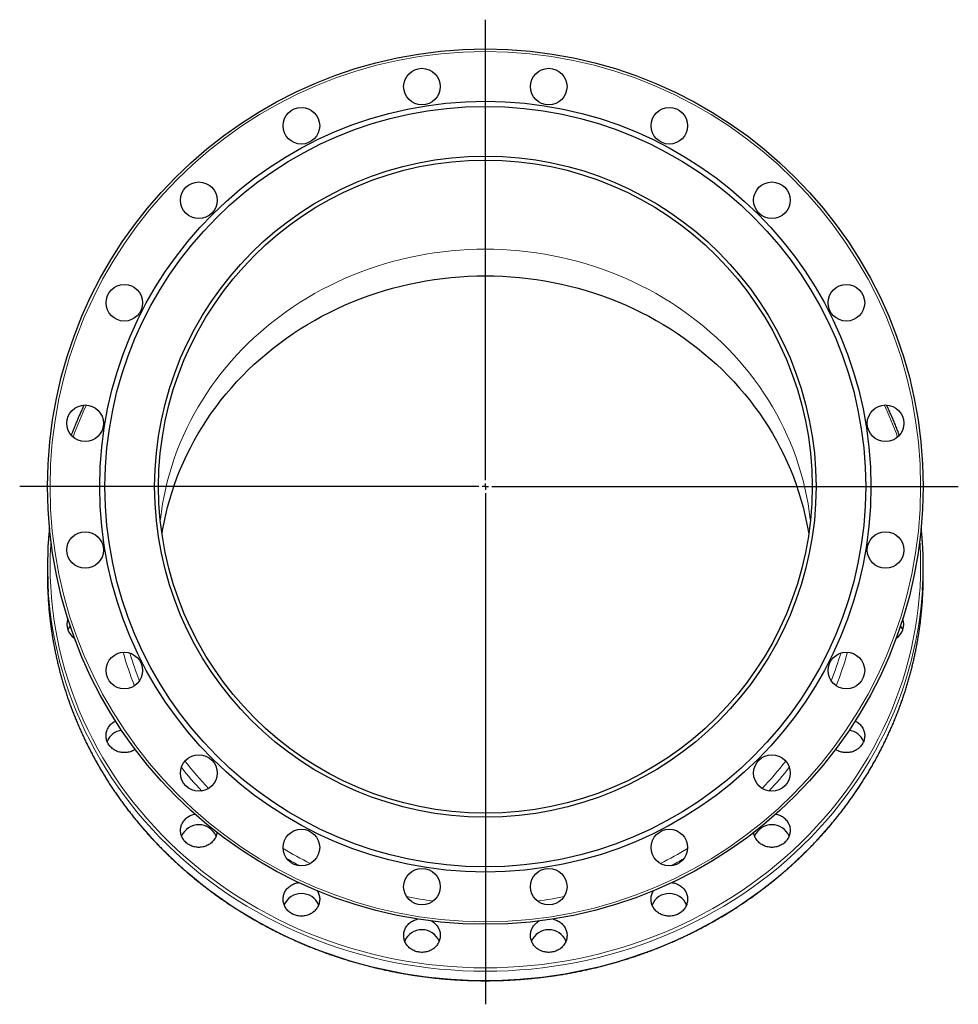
# Model space of a CAD drawing. Header units: millimetres. Extents: x 218 to 1676, y 119 to 1821.
# Tile 4 of 4: x 958 to 1676, y 1067 to 1821. Entities that reach past the tile are written whole.
import ezdxf

# ---------------------------------------------------------------- set-up
doc = ezdxf.new("R2010")
doc.units = ezdxf.units.MM
doc.layers.add('FORMAT', color=7, linetype='Continuous')

# ---------------------------------------------------------------- blocks, each defined once
blk = doc.blocks.new('SW_CENTERMARKSYMBOL_0')
at = {"layer": 'FORMAT', "color": 0}
for p, q in [((0, 5), (0, 357.41)), ((-5, 0), (-356.24, 0)), ((0, 0), (-2.5, 0)), ((0, 0), (0, 2.5)), ((0, 0), (0, -2.5)), ((0, 0), (2.5, 0)), ((5, 0), (361.83, 0)), ((0, -5), (0, -396.23))]:
    blk.add_line(p, q, dxfattribs=at)

msp = doc.modelspace()

# ---------------------------------------------------------------- linework, layer by layer
at = {"color": 7, "linetype": 'Continuous', "lineweight": 25}
for p, q in [((979.41, 1401.75), (979.41, 1394.67)), ((1649.41, 1394.67), (1649.41, 1401.75))]:
    msp.add_line(p, q, dxfattribs=at)
at = {"color": 8, "linetype": 'Continuous', "lineweight": 18, "flags": 128}
for points in [[(1065.72, 1437.61), (1065.78, 1438.14), (1066.55, 1444.15), (1067.49, 1450.13), (1068.59, 1456.09), (1069.87, 1462.02), (1071.32, 1467.92), (1072.93, 1473.78), (1074.7, 1479.6), (1076.64, 1485.37), (1078.75, 1491.1), (1081.01, 1496.77), (1083.44, 1502.39), (1086.02, 1507.94), (1088.76, 1513.44), (1091.66, 1518.86), (1094.7, 1524.21), (1097.9, 1529.49), (1101.25, 1534.68), (1104.74, 1539.8), (1108.38, 1544.82), (1112.15, 1549.76), (1116.07, 1554.61), (1120.12, 1559.35), (1124.31, 1564), (1128.62, 1568.55), (1133.06, 1572.99), (1137.63, 1577.32), (1142.32, 1581.54), (1147.13, 1585.64), (1152.05, 1589.63), (1157.08, 1593.5), (1162.22, 1597.24), (1167.46, 1600.86), (1172.81, 1604.35), (1178.25, 1607.71), (1183.78, 1610.93), (1189.41, 1614.03), (1195.12, 1616.98), (1200.91, 1619.8), (1206.78, 1622.47), (1212.72, 1625), (1218.74, 1627.39), (1224.82, 1629.63), (1230.96, 1631.72), (1237.15, 1633.67), (1243.4, 1635.46), (1249.7, 1637.1), (1256.05, 1638.59), (1262.43, 1639.92), (1268.85, 1641.1), (1275.3, 1642.13), (1281.78, 1642.99), (1288.28, 1643.71), (1294.79, 1644.26), (1301.32, 1644.65), (1307.86, 1644.89), (1314.41, 1644.97)], [(1314.41, 1644.97), (1320.95, 1644.89), (1327.49, 1644.65), (1334.02, 1644.26), (1340.54, 1643.71), (1347.04, 1642.99), (1353.52, 1642.13), (1359.97, 1641.1), (1366.39, 1639.92), (1372.77, 1638.59), (1379.11, 1637.1), (1385.41, 1635.46), (1391.66, 1633.67), (1397.86, 1631.72), (1404, 1629.63), (1410.08, 1627.39), (1416.09, 1625), (1422.04, 1622.47), (1427.91, 1619.8), (1433.7, 1616.98), (1439.41, 1614.03), (1445.03, 1610.93), (1450.57, 1607.71), (1456.01, 1604.35), (1461.35, 1600.86), (1466.6, 1597.24), (1471.74, 1593.5), (1476.77, 1589.63), (1481.69, 1585.64), (1486.5, 1581.54), (1491.19, 1577.32), (1495.75, 1572.99), (1500.19, 1568.55), (1504.51, 1564), (1508.69, 1559.35), (1512.75, 1554.61), (1516.66, 1549.76), (1520.44, 1544.82), (1524.08, 1539.8), (1527.57, 1534.68), (1530.91, 1529.49), (1534.11, 1524.21), (1537.16, 1518.86), (1540.05, 1513.44), (1542.79, 1507.94), (1545.38, 1502.39), (1547.8, 1496.77), (1550.07, 1491.1), (1552.17, 1485.37), (1554.11, 1479.6), (1555.89, 1473.78), (1557.5, 1467.92), (1558.95, 1462.02), (1560.22, 1456.09), (1561.33, 1450.13), (1562.27, 1444.15), (1563.04, 1438.14), (1563.1, 1437.61)], [(982.03, 1421.33), (981.86, 1418.62), (981.52, 1410.57), (981.41, 1402.52), (981.52, 1394.47), (981.86, 1386.42), (982.43, 1378.38), (983.23, 1370.36), (984.26, 1362.36), (985.51, 1354.39), (986.98, 1346.45), (988.69, 1338.55), (990.61, 1330.7), (992.76, 1322.89), (995.12, 1315.14), (997.71, 1307.45), (1000.51, 1299.82), (1003.53, 1292.27), (1006.76, 1284.79), (1010.2, 1277.39), (1013.85, 1270.07), (1017.7, 1262.85), (1021.76, 1255.72), (1026.02, 1248.69), (1030.48, 1241.77), (1035.13, 1234.96), (1039.97, 1228.26), (1045.01, 1221.69), (1050.22, 1215.23), (1055.62, 1208.91), (1061.19, 1202.72), (1066.94, 1196.66), (1072.86, 1190.75), (1078.94, 1184.98), (1085.19, 1179.36), (1091.59, 1173.89), (1098.14, 1168.58), (1104.84, 1163.43), (1111.69, 1158.44), (1118.68, 1153.62), (1125.8, 1148.98), (1133.04, 1144.5), (1140.42, 1140.2), (1147.91, 1136.08), (1155.51, 1132.15), (1163.23, 1128.4), (1171.05, 1124.84), (1178.97, 1121.47), (1186.97, 1118.29), (1195.07, 1115.3), (1203.25, 1112.51), (1211.51, 1109.92), (1219.83, 1107.54), (1228.22, 1105.35), (1236.67, 1103.37), (1245.17, 1101.59), (1253.72, 1100.02), (1262.32, 1098.65), (1270.94, 1097.5), (1279.6, 1096.55), (1288.28, 1095.82), (1296.98, 1095.29), (1305.69, 1094.97), (1314.41, 1094.87), (1323.13, 1094.97), (1331.84, 1095.29), (1340.54, 1095.82), (1349.22, 1096.55), (1357.87, 1097.5), (1366.5, 1098.65), (1375.09, 1100.02), (1383.64, 1101.59), (1392.15, 1103.37), (1400.6, 1105.35), (1408.99, 1107.54), (1417.31, 1109.92), (1425.57, 1112.51), (1433.74, 1115.3), (1441.84, 1118.29), (1449.85, 1121.47), (1457.77, 1124.84), (1465.59, 1128.4), (1473.3, 1132.15), (1480.91, 1136.08), (1488.4, 1140.2), (1495.77, 1144.5), (1503.02, 1148.98), (1510.14, 1153.62), (1517.13, 1158.44), (1523.97, 1163.43), (1530.67, 1168.58), (1537.23, 1173.89), (1543.63, 1179.36), (1549.87, 1184.98), (1555.96, 1190.75), (1561.88, 1196.66), (1567.62, 1202.72), (1573.2, 1208.91), (1578.6, 1215.23), (1583.81, 1221.69), (1588.84, 1228.26), (1593.69, 1234.96), (1598.34, 1241.77), (1602.79, 1248.69), (1607.05, 1255.72), (1611.11, 1262.85), (1614.97, 1270.07), (1618.62, 1277.39), (1622.06, 1284.79), (1625.29, 1292.27), (1628.31, 1299.82), (1631.11, 1307.45), (1633.7, 1315.14), (1636.06, 1322.89), (1638.21, 1330.7), (1640.13, 1338.55), (1641.83, 1346.45), (1643.31, 1354.39), (1644.56, 1362.36), (1645.58, 1370.36), (1646.38, 1378.38), (1646.95, 1386.42), (1647.29, 1394.47), (1647.41, 1402.52), (1647.29, 1410.57), (1646.95, 1418.62), (1646.79, 1421.33)], [(1648.85, 1383.83), (1648.38, 1377.47), (1647.57, 1369.4), (1646.54, 1361.36), (1645.28, 1353.34), (1643.8, 1345.35), (1642.09, 1337.41), (1640.15, 1329.5), (1637.99, 1321.65), (1635.61, 1313.85), (1633.01, 1306.11), (1630.19, 1298.44), (1627.16, 1290.84), (1623.91, 1283.31), (1620.45, 1275.87), (1616.77, 1268.51), (1612.9, 1261.24), (1608.81, 1254.07), (1604.53, 1247), (1600.04, 1240.04), (1595.36, 1233.19), (1590.49, 1226.45), (1585.43, 1219.83), (1580.18, 1213.34), (1574.75, 1206.98), (1569.14, 1200.75), (1563.36, 1194.66), (1557.41, 1188.71), (1551.29, 1182.9), (1545.01, 1177.25), (1538.57, 1171.75), (1531.97, 1166.41), (1525.23, 1161.23), (1518.34, 1156.21), (1511.32, 1151.36), (1504.15, 1146.69), (1496.86, 1142.19), (1489.45, 1137.86), (1481.91, 1133.72), (1474.26, 1129.76), (1466.5, 1125.99), (1458.63, 1122.4), (1450.67, 1119.01), (1442.61, 1115.81), (1434.46, 1112.81), (1426.23, 1110.01), (1417.93, 1107.4), (1409.55, 1105), (1401.11, 1102.8), (1392.61, 1100.81), (1384.06, 1099.02), (1375.46, 1097.44), (1366.81, 1096.06), (1358.13, 1094.9), (1349.43, 1093.95), (1340.69, 1093.21), (1331.94, 1092.68), (1323.18, 1092.36), (1314.41, 1092.25), (1305.64, 1092.36), (1296.88, 1092.68), (1288.12, 1093.21), (1279.39, 1093.95), (1270.68, 1094.9), (1262, 1096.06), (1253.36, 1097.44), (1244.76, 1099.02), (1236.2, 1100.81), (1227.7, 1102.8), (1219.26, 1105), (1210.89, 1107.4), (1202.58, 1110.01), (1194.36, 1112.81), (1186.21, 1115.81), (1178.15, 1119.01), (1170.19, 1122.4), (1162.32, 1125.99), (1154.56, 1129.76), (1146.91, 1133.72), (1139.37, 1137.86), (1131.95, 1142.19), (1124.66, 1146.69), (1117.5, 1151.36), (1110.47, 1156.21), (1103.59, 1161.23), (1096.84, 1166.41), (1090.25, 1171.75), (1083.81, 1177.25), (1077.53, 1182.9), (1071.41, 1188.71), (1065.45, 1194.66), (1059.67, 1200.75), (1054.06, 1206.98), (1048.64, 1213.34), (1043.39, 1219.83), (1038.33, 1226.45), (1033.45, 1233.19), (1028.77, 1240.04), (1024.29, 1247), (1020, 1254.07), (1015.92, 1261.24), (1012.04, 1268.51), (1008.37, 1275.87), (1004.91, 1283.31), (1001.66, 1290.84), (998.62, 1298.44), (995.8, 1306.11), (993.2, 1313.85), (990.82, 1321.65), (988.66, 1329.5), (986.73, 1337.41), (985.02, 1345.35), (983.53, 1353.34), (982.27, 1361.36), (981.24, 1369.4), (980.44, 1377.47), (980.06, 1382.42)], [(979.97, 1376.82), (980.44, 1370.39), (981.24, 1362.32), (982.27, 1354.28), (983.53, 1346.26), (985.02, 1338.27), (986.73, 1330.33), (988.66, 1322.42), (990.82, 1314.57), (993.2, 1306.77), (995.8, 1299.03), (998.62, 1291.36), (1001.66, 1283.76), (1004.91, 1276.23), (1008.37, 1268.79), (1012.04, 1261.43), (1015.92, 1254.16), (1020, 1246.99), (1024.29, 1239.92), (1028.77, 1232.96), (1033.45, 1226.11), (1038.33, 1219.37), (1043.39, 1212.75), (1048.64, 1206.26), (1054.06, 1199.9), (1059.67, 1193.67), (1065.45, 1187.58), (1071.41, 1181.63), (1077.53, 1175.82), (1083.81, 1170.17), (1090.25, 1164.67), (1096.84, 1159.33), (1103.59, 1154.15), (1110.47, 1149.13), (1117.5, 1144.28), (1124.66, 1139.61), (1131.95, 1135.11), (1139.37, 1130.78), (1146.91, 1126.64), (1154.56, 1122.68), (1162.32, 1118.91), (1170.19, 1115.32), (1178.15, 1111.93), (1186.21, 1108.73), (1194.36, 1105.73), (1202.58, 1102.93), (1210.89, 1100.32), (1219.26, 1097.92), (1227.7, 1095.72), (1236.2, 1093.73), (1244.76, 1091.94), (1253.36, 1090.36), (1262, 1088.98), (1270.68, 1087.82), (1279.39, 1086.87), (1288.12, 1086.13), (1296.88, 1085.6), (1305.64, 1085.28), (1314.41, 1085.17), (1323.18, 1085.28), (1331.94, 1085.6), (1340.69, 1086.13), (1349.43, 1086.87), (1358.13, 1087.82), (1366.81, 1088.98), (1375.46, 1090.36), (1384.06, 1091.94), (1392.61, 1093.73), (1401.11, 1095.72), (1409.55, 1097.92), (1417.93, 1100.32), (1426.23, 1102.93), (1434.46, 1105.73), (1442.61, 1108.73), (1450.67, 1111.93), (1458.63, 1115.32), (1466.5, 1118.91), (1474.26, 1122.68), (1481.91, 1126.64), (1489.45, 1130.78), (1496.86, 1135.11), (1504.15, 1139.61), (1511.32, 1144.28), (1518.34, 1149.13), (1525.23, 1154.15), (1531.97, 1159.33), (1538.57, 1164.67), (1545.01, 1170.17), (1551.29, 1175.82), (1557.41, 1181.63), (1563.36, 1187.58), (1569.14, 1193.67), (1574.75, 1199.9), (1580.18, 1206.26), (1585.43, 1212.75), (1590.49, 1219.37), (1595.36, 1226.11), (1600.04, 1232.96), (1604.53, 1239.92), (1608.81, 1246.99), (1612.9, 1254.16), (1616.77, 1261.43), (1620.45, 1268.79), (1623.91, 1276.23), (1627.16, 1283.76), (1630.19, 1291.36), (1633.01, 1299.03), (1635.61, 1306.77), (1637.99, 1314.57), (1640.15, 1322.42), (1642.09, 1330.33), (1643.8, 1338.27), (1645.28, 1346.26), (1646.54, 1354.28), (1647.57, 1362.32), (1648.38, 1370.39), (1648.75, 1375.33)]]:
    msp.add_lwpolyline(points, dxfattribs=at)
at = {"color": 7, "linetype": 'Continuous', "lineweight": 25, "flags": 128}
for points in [[(1067.04, 1426.97), (1067.49, 1429.66), (1068.59, 1435.62), (1069.87, 1441.55), (1071.32, 1447.44), (1072.93, 1453.31), (1074.7, 1459.12), (1076.64, 1464.9), (1078.75, 1470.63), (1081.01, 1476.3), (1083.44, 1481.91), (1086.02, 1487.47), (1088.76, 1492.96), (1091.66, 1498.38), (1094.7, 1503.74), (1097.9, 1509.01), (1101.25, 1514.21), (1104.74, 1519.32), (1108.38, 1524.35), (1112.15, 1529.29), (1116.07, 1534.13), (1120.12, 1538.88), (1124.31, 1543.53), (1128.62, 1548.08), (1133.06, 1552.52), (1137.63, 1556.85), (1142.32, 1561.07), (1147.13, 1565.17), (1152.05, 1569.16), (1157.08, 1573.02), (1162.22, 1576.77), (1167.46, 1580.38), (1172.81, 1583.87), (1178.25, 1587.23), (1183.78, 1590.46), (1189.41, 1593.55), (1195.12, 1596.51), (1200.91, 1599.32), (1206.78, 1602), (1212.72, 1604.53), (1218.74, 1606.91), (1224.82, 1609.15), (1230.96, 1611.25), (1237.15, 1613.19), (1243.4, 1614.98), (1249.7, 1616.63), (1256.05, 1618.11), (1262.43, 1619.45), (1268.85, 1620.63), (1275.3, 1621.65), (1281.78, 1622.52), (1288.28, 1623.23), (1294.79, 1623.78), (1301.32, 1624.18), (1307.86, 1624.42), (1314.41, 1624.5), (1320.95, 1624.42), (1327.49, 1624.18), (1334.02, 1623.78), (1340.54, 1623.23), (1347.04, 1622.52), (1353.52, 1621.65), (1359.97, 1620.63), (1366.39, 1619.45), (1372.77, 1618.11), (1379.11, 1616.63), (1385.41, 1614.98), (1391.66, 1613.19), (1397.86, 1611.25), (1404, 1609.15), (1410.08, 1606.91), (1416.09, 1604.53), (1422.04, 1602), (1427.91, 1599.32), (1433.7, 1596.51), (1439.41, 1593.55), (1445.03, 1590.46), (1450.57, 1587.23), (1456.01, 1583.87), (1461.35, 1580.38), (1466.6, 1576.77), (1471.74, 1573.02), (1476.77, 1569.16), (1481.69, 1565.17), (1486.5, 1561.07), (1491.19, 1556.85), (1495.75, 1552.52), (1500.19, 1548.08), (1504.51, 1543.53), (1508.69, 1538.88), (1512.75, 1534.13), (1516.66, 1529.29), (1520.44, 1524.35), (1524.08, 1519.32), (1527.57, 1514.21), (1530.91, 1509.01), (1534.11, 1503.74), (1537.16, 1498.38), (1540.05, 1492.96), (1542.79, 1487.47), (1545.38, 1481.91), (1547.8, 1476.3), (1550.07, 1470.63), (1552.17, 1464.9), (1554.11, 1459.12), (1555.89, 1453.31), (1557.5, 1447.44), (1558.95, 1441.55), (1560.22, 1435.62), (1561.33, 1429.66), (1561.77, 1426.97)], [(1046.49, 1262.07), (1045.86, 1261.67), (1045.13, 1261.26), (1044.38, 1260.89), (1043.6, 1260.56), (1042.81, 1260.28), (1041.99, 1260.04), (1041.16, 1259.85), (1040.32, 1259.71), (1039.48, 1259.61), (1038.62, 1259.57), (1037.77, 1259.57), (1036.92, 1259.61), (1036.07, 1259.71), (1035.23, 1259.85), (1034.4, 1260.04), (1033.59, 1260.28), (1032.79, 1260.56), (1032.01, 1260.89), (1031.26, 1261.26), (1030.53, 1261.67), (1029.83, 1262.12), (1029.16, 1262.61), (1028.53, 1263.14), (1027.93, 1263.7), (1027.37, 1264.3), (1026.85, 1264.92), (1026.37, 1265.58), (1025.93, 1266.26), (1025.54, 1266.96), (1025.2, 1267.68), (1024.91, 1268.42), (1024.66, 1269.18), (1024.47, 1269.95), (1024.33, 1270.73), (1024.24, 1271.51), (1024.2, 1272.3), (1024.21, 1273.09), (1024.28, 1273.87), (1024.39, 1274.65), (1024.56, 1275.43), (1024.78, 1276.19), (1025.05, 1276.94), (1025.37, 1277.67), (1025.73, 1278.38), (1026.14, 1279.08), (1026.6, 1279.74), (1027.1, 1280.38), (1027.64, 1280.99), (1028.22, 1281.57), (1028.84, 1282.12), (1029.49, 1282.62), (1030.18, 1283.1), (1030.89, 1283.53), (1031.46, 1283.83)], [(1597.36, 1283.83), (1597.93, 1283.53), (1598.64, 1283.1), (1599.33, 1282.62), (1599.98, 1282.12), (1600.6, 1281.57), (1601.18, 1280.99), (1601.72, 1280.38), (1602.22, 1279.74), (1602.67, 1279.08), (1603.08, 1278.38), (1603.45, 1277.67), (1603.77, 1276.94), (1604.04, 1276.19), (1604.26, 1275.43), (1604.42, 1274.65), (1604.54, 1273.87), (1604.61, 1273.09), (1604.62, 1272.3), (1604.58, 1271.51), (1604.49, 1270.73), (1604.35, 1269.95), (1604.15, 1269.18), (1603.91, 1268.42), (1603.62, 1267.68), (1603.27, 1266.96), (1602.88, 1266.26), (1602.45, 1265.58), (1601.97, 1264.92), (1601.45, 1264.3), (1600.89, 1263.7), (1600.29, 1263.14), (1599.66, 1262.61), (1598.99, 1262.12), (1598.29, 1261.67), (1597.56, 1261.26), (1596.8, 1260.89), (1596.03, 1260.56), (1595.23, 1260.28), (1594.42, 1260.04), (1593.59, 1259.85), (1592.75, 1259.71), (1591.9, 1259.61), (1591.05, 1259.57), (1590.19, 1259.57), (1589.34, 1259.61), (1588.49, 1259.71), (1587.65, 1259.85), (1586.83, 1260.04), (1586.01, 1260.28), (1585.21, 1260.56), (1584.44, 1260.89), (1583.68, 1261.26), (1582.95, 1261.67), (1582.33, 1262.07)], [(1109.11, 1198.46), (1109.07, 1198.23), (1108.93, 1197.45), (1108.74, 1196.69), (1108.49, 1195.93), (1108.2, 1195.19), (1107.86, 1194.47), (1107.47, 1193.76), (1107.04, 1193.08), (1106.56, 1192.43), (1106.04, 1191.81), (1105.47, 1191.21), (1104.88, 1190.65), (1104.24, 1190.12), (1103.57, 1189.63), (1102.87, 1189.18), (1102.14, 1188.77), (1101.39, 1188.4), (1100.61, 1188.07), (1099.81, 1187.79), (1099, 1187.55), (1098.17, 1187.36), (1097.33, 1187.22), (1096.48, 1187.12), (1095.63, 1187.07), (1094.78, 1187.07), (1093.93, 1187.12), (1093.08, 1187.22), (1092.24, 1187.36), (1091.41, 1187.55), (1090.6, 1187.79), (1089.8, 1188.07), (1089.02, 1188.4), (1088.27, 1188.77), (1087.54, 1189.18), (1086.84, 1189.63), (1086.17, 1190.12), (1085.53, 1190.65), (1084.94, 1191.21), (1084.37, 1191.81), (1083.85, 1192.43), (1083.38, 1193.08), (1082.94, 1193.76), (1082.55, 1194.47), (1082.21, 1195.19), (1081.92, 1195.93), (1081.67, 1196.69), (1081.48, 1197.45), (1081.34, 1198.23), (1081.25, 1199.02), (1081.21, 1199.8), (1081.22, 1200.59), (1081.28, 1201.38), (1081.4, 1202.16), (1081.57, 1202.93), (1081.79, 1203.7), (1082.06, 1204.45), (1082.38, 1205.18), (1082.74, 1205.89), (1083.15, 1206.58), (1083.61, 1207.25), (1084.11, 1207.89), (1084.65, 1208.5), (1085.23, 1209.08), (1085.85, 1209.62), (1086.5, 1210.13), (1087.18, 1210.6), (1087.9, 1211.04), (1088.64, 1211.43), (1089.41, 1211.77), (1090.19, 1212.08), (1091, 1212.34), (1091.82, 1212.55), (1092.06, 1212.6)], [(1536.76, 1212.6), (1536.99, 1212.55), (1537.82, 1212.34), (1538.62, 1212.08), (1539.41, 1211.77), (1540.18, 1211.43), (1540.92, 1211.04), (1541.63, 1210.6), (1542.32, 1210.13), (1542.97, 1209.62), (1543.59, 1209.08), (1544.17, 1208.5), (1544.71, 1207.89), (1545.21, 1207.25), (1545.66, 1206.58), (1546.08, 1205.89), (1546.44, 1205.18), (1546.76, 1204.45), (1547.03, 1203.7), (1547.25, 1202.93), (1547.41, 1202.16), (1547.53, 1201.38), (1547.6, 1200.59), (1547.61, 1199.8), (1547.57, 1199.02), (1547.48, 1198.23), (1547.34, 1197.45), (1547.14, 1196.69), (1546.9, 1195.93), (1546.61, 1195.19), (1546.26, 1194.47), (1545.88, 1193.76), (1545.44, 1193.08), (1544.96, 1192.43), (1544.44, 1191.81), (1543.88, 1191.21), (1543.28, 1190.65), (1542.65, 1190.12), (1541.98, 1189.63), (1541.28, 1189.18), (1540.55, 1188.77), (1539.8, 1188.4), (1539.02, 1188.07), (1538.22, 1187.79), (1537.41, 1187.55), (1536.58, 1187.36), (1535.74, 1187.22), (1534.89, 1187.12), (1534.04, 1187.07), (1533.18, 1187.07), (1532.33, 1187.12), (1531.48, 1187.22), (1530.65, 1187.36), (1529.82, 1187.55), (1529, 1187.79), (1528.2, 1188.07), (1527.43, 1188.4), (1526.67, 1188.77), (1525.94, 1189.18), (1525.24, 1189.63), (1524.58, 1190.12), (1523.94, 1190.65), (1523.34, 1191.21), (1522.78, 1191.81), (1522.26, 1192.43), (1521.78, 1193.08), (1521.35, 1193.76), (1520.96, 1194.47), (1520.62, 1195.19), (1520.32, 1195.93), (1520.08, 1196.69), (1519.89, 1197.45), (1519.74, 1198.23), (1519.71, 1198.46)], [(1185.76, 1153.86), (1186.14, 1153.22), (1186.5, 1152.51), (1186.82, 1151.78), (1187.09, 1151.03), (1187.31, 1150.27), (1187.47, 1149.49), (1187.59, 1148.71), (1187.66, 1147.92), (1187.67, 1147.14), (1187.63, 1146.35), (1187.54, 1145.56), (1187.4, 1144.78), (1187.2, 1144.02), (1186.96, 1143.26), (1186.67, 1142.52), (1186.32, 1141.8), (1185.94, 1141.09), (1185.5, 1140.42), (1185.02, 1139.76), (1184.5, 1139.14), (1183.94, 1138.54), (1183.34, 1137.98), (1182.71, 1137.45), (1182.04, 1136.96), (1181.34, 1136.51), (1180.61, 1136.1), (1179.86, 1135.73), (1179.08, 1135.4), (1178.28, 1135.12), (1177.47, 1134.88), (1176.64, 1134.69), (1175.8, 1134.55), (1174.95, 1134.45), (1174.1, 1134.4), (1173.24, 1134.4), (1172.39, 1134.45), (1171.54, 1134.55), (1170.7, 1134.69), (1169.88, 1134.88), (1169.06, 1135.12), (1168.26, 1135.4), (1167.49, 1135.73), (1166.73, 1136.1), (1166, 1136.51), (1165.3, 1136.96), (1164.64, 1137.45), (1164, 1137.98), (1163.4, 1138.54), (1162.84, 1139.14), (1162.32, 1139.76), (1161.84, 1140.42), (1161.41, 1141.09), (1161.02, 1141.8), (1160.68, 1142.52), (1160.38, 1143.26), (1160.14, 1144.02), (1159.95, 1144.78), (1159.8, 1145.56), (1159.71, 1146.35), (1159.67, 1147.14), (1159.69, 1147.92), (1159.75, 1148.71), (1159.87, 1149.49), (1160.04, 1150.27), (1160.25, 1151.03), (1160.52, 1151.78), (1160.84, 1152.51), (1161.21, 1153.22), (1161.62, 1153.91), (1162.08, 1154.58), (1162.58, 1155.22), (1163.12, 1155.83), (1163.7, 1156.41), (1164.31, 1156.95), (1164.97, 1157.46), (1165.65, 1157.93), (1166.37, 1158.37), (1167.11, 1158.76), (1167.87, 1159.11), (1168.66, 1159.41), (1169.47, 1159.67), (1170.29, 1159.88), (1171.12, 1160.05), (1171.62, 1160.13)], [(1457.19, 1160.13), (1457.69, 1160.05), (1458.53, 1159.88), (1459.35, 1159.67), (1460.16, 1159.41), (1460.94, 1159.11), (1461.71, 1158.76), (1462.45, 1158.37), (1463.17, 1157.93), (1463.85, 1157.46), (1464.5, 1156.95), (1465.12, 1156.41), (1465.7, 1155.83), (1466.24, 1155.22), (1466.74, 1154.58), (1467.2, 1153.91), (1467.61, 1153.22), (1467.98, 1152.51), (1468.29, 1151.78), (1468.56, 1151.03), (1468.78, 1150.27), (1468.95, 1149.49), (1469.07, 1148.71), (1469.13, 1147.92), (1469.14, 1147.14), (1469.1, 1146.35), (1469.01, 1145.56), (1468.87, 1144.78), (1468.68, 1144.02), (1468.43, 1143.26), (1468.14, 1142.52), (1467.8, 1141.8), (1467.41, 1141.09), (1466.98, 1140.42), (1466.5, 1139.76), (1465.98, 1139.14), (1465.42, 1138.54), (1464.82, 1137.98), (1464.18, 1137.45), (1463.51, 1136.96), (1462.81, 1136.51), (1462.08, 1136.1), (1461.33, 1135.73), (1460.55, 1135.4), (1459.75, 1135.12), (1458.94, 1134.88), (1458.11, 1134.69), (1457.27, 1134.55), (1456.42, 1134.45), (1455.57, 1134.4), (1454.72, 1134.4), (1453.87, 1134.45), (1453.02, 1134.55), (1452.18, 1134.69), (1451.35, 1134.88), (1450.54, 1135.12), (1449.74, 1135.4), (1448.96, 1135.73), (1448.21, 1136.1), (1447.48, 1136.51), (1446.78, 1136.96), (1446.11, 1137.45), (1445.47, 1137.98), (1444.88, 1138.54), (1444.31, 1139.14), (1443.79, 1139.76), (1443.32, 1140.42), (1442.88, 1141.09), (1442.49, 1141.8), (1442.15, 1142.52), (1441.86, 1143.26), (1441.61, 1144.02), (1441.42, 1144.78), (1441.28, 1145.56), (1441.19, 1146.35), (1441.15, 1147.14), (1441.16, 1147.92), (1441.23, 1148.71), (1441.34, 1149.49), (1441.51, 1150.27), (1441.73, 1151.03), (1442, 1151.78), (1442.32, 1152.51), (1442.68, 1153.22), (1443.06, 1153.86)], [(1273.13, 1130.73), (1273.22, 1130.68), (1273.93, 1130.24), (1274.62, 1129.77), (1275.27, 1129.26), (1275.89, 1128.72), (1276.47, 1128.14), (1277.01, 1127.53), (1277.51, 1126.89), (1277.97, 1126.22), (1278.38, 1125.53), (1278.74, 1124.82), (1279.06, 1124.09), (1279.33, 1123.34), (1279.55, 1122.58), (1279.72, 1121.8), (1279.83, 1121.02), (1279.9, 1120.23), (1279.91, 1119.45), (1279.87, 1118.66), (1279.78, 1117.87), (1279.64, 1117.09), (1279.45, 1116.33), (1279.2, 1115.57), (1278.91, 1114.83), (1278.57, 1114.11), (1278.18, 1113.4), (1277.74, 1112.73), (1277.26, 1112.07), (1276.74, 1111.45), (1276.18, 1110.85), (1275.58, 1110.29), (1274.95, 1109.76), (1274.28, 1109.27), (1273.58, 1108.82), (1272.85, 1108.41), (1272.1, 1108.04), (1271.32, 1107.71), (1270.52, 1107.43), (1269.71, 1107.19), (1268.88, 1107), (1268.04, 1106.86), (1267.19, 1106.76), (1266.34, 1106.71), (1265.49, 1106.71), (1264.63, 1106.76), (1263.79, 1106.86), (1262.95, 1107), (1262.12, 1107.19), (1261.3, 1107.43), (1260.51, 1107.71), (1259.73, 1108.04), (1258.98, 1108.41), (1258.25, 1108.82), (1257.55, 1109.27), (1256.88, 1109.76), (1256.24, 1110.29), (1255.64, 1110.85), (1255.08, 1111.45), (1254.56, 1112.07), (1254.08, 1112.73), (1253.65, 1113.4), (1253.26, 1114.11), (1252.92, 1114.83), (1252.63, 1115.57), (1252.38, 1116.33), (1252.19, 1117.09), (1252.05, 1117.87), (1251.95, 1118.66), (1251.92, 1119.45), (1251.93, 1120.23), (1251.99, 1121.02), (1252.11, 1121.8), (1252.28, 1122.58), (1252.5, 1123.34), (1252.77, 1124.09), (1253.08, 1124.82), (1253.45, 1125.53), (1253.86, 1126.22), (1254.32, 1126.89), (1254.82, 1127.53), (1255.36, 1128.14), (1255.94, 1128.72), (1256.56, 1129.26), (1257.21, 1129.77), (1257.89, 1130.24), (1258.61, 1130.68), (1259.35, 1131.07), (1260.12, 1131.42), (1260.9, 1131.72), (1261.71, 1131.98), (1262.53, 1132.19), (1262.59, 1132.21)], [(1366.23, 1132.21), (1366.29, 1132.19), (1367.11, 1131.98), (1367.91, 1131.72), (1368.7, 1131.42), (1369.47, 1131.07), (1370.21, 1130.68), (1370.92, 1130.24), (1371.61, 1129.77), (1372.26, 1129.26), (1372.88, 1128.72), (1373.46, 1128.14), (1374, 1127.53), (1374.5, 1126.89), (1374.96, 1126.22), (1375.37, 1125.53), (1375.73, 1124.82), (1376.05, 1124.09), (1376.32, 1123.34), (1376.54, 1122.58), (1376.71, 1121.8), (1376.82, 1121.02), (1376.89, 1120.23), (1376.9, 1119.45), (1376.86, 1118.66), (1376.77, 1117.87), (1376.63, 1117.09), (1376.44, 1116.33), (1376.19, 1115.57), (1375.9, 1114.83), (1375.56, 1114.11), (1375.17, 1113.4), (1374.73, 1112.73), (1374.25, 1112.07), (1373.73, 1111.45), (1373.17, 1110.85), (1372.57, 1110.29), (1371.94, 1109.76), (1371.27, 1109.27), (1370.57, 1108.82), (1369.84, 1108.41), (1369.09, 1108.04), (1368.31, 1107.71), (1367.51, 1107.43), (1366.7, 1107.19), (1365.87, 1107), (1365.03, 1106.86), (1364.18, 1106.76), (1363.33, 1106.71), (1362.48, 1106.71), (1361.62, 1106.76), (1360.78, 1106.86), (1359.94, 1107), (1359.11, 1107.19), (1358.29, 1107.43), (1357.5, 1107.71), (1356.72, 1108.04), (1355.96, 1108.41), (1355.24, 1108.82), (1354.54, 1109.27), (1353.87, 1109.76), (1353.23, 1110.29), (1352.63, 1110.85), (1352.07, 1111.45), (1351.55, 1112.07), (1351.07, 1112.73), (1350.64, 1113.4), (1350.25, 1114.11), (1349.91, 1114.83), (1349.61, 1115.57), (1349.37, 1116.33), (1349.18, 1117.09), (1349.03, 1117.87), (1348.94, 1118.66), (1348.9, 1119.45), (1348.92, 1120.23), (1348.98, 1121.02), (1349.1, 1121.8), (1349.27, 1122.58), (1349.49, 1123.34), (1349.76, 1124.09), (1350.07, 1124.82), (1350.44, 1125.53), (1350.85, 1126.22), (1351.31, 1126.89), (1351.81, 1127.53), (1352.35, 1128.14), (1352.93, 1128.72), (1353.55, 1129.26), (1354.2, 1129.77), (1354.88, 1130.24), (1355.6, 1130.68), (1355.69, 1130.73)]]:
    msp.add_lwpolyline(points, dxfattribs=at)
at = {"color": 7, "linetype": 'Continuous', "lineweight": 25}
for centre, radius in [((1314.41, 1463.17), 335), ((1265.91, 1769.36), 14), ((1362.9, 1769.36), 14), ((1314.41, 1463.17), 295), ((1314.41, 1463.17), 291), ((1173.67, 1739.39), 14), ((1455.15, 1739.39), 14), ((1314.41, 1463.17), 253), ((1314.41, 1463.17), 250), ((1095.21, 1682.38), 14), ((1533.61, 1682.38), 14), ((1038.2, 1603.91), 14), ((1590.62, 1603.91), 14), ((1008.23, 1511.67), 14), ((1620.59, 1511.67), 14), ((1008.23, 1414.68), 14), ((1620.59, 1414.68), 14), ((1038.2, 1322.44), 14), ((1590.62, 1322.44), 14), ((1095.21, 1243.97), 14), ((1533.61, 1243.97), 14), ((1173.67, 1186.96), 14), ((1455.15, 1186.96), 14), ((1265.91, 1156.99), 14), ((1362.9, 1156.99), 14)]:
    msp.add_circle(centre, radius, dxfattribs=at)
at = {"color": 8, "linetype": 'Continuous', "lineweight": 18}
msp.add_circle((1314.41, 1463.17), 333, dxfattribs=at)
for centre, radius, start, end in [((1274.83, 1400.06), 293.78, 154.69619, 159.87404), ((1353.99, 1400.06), 293.78, 20.12596, 25.30381), ((1277.94, 1403.7), 249.86, 195.6229, 201.82475), ((1278.77, 1404.88), 246.17, 196.30587, 201.52408), ((1350.04, 1404.88), 246.17, 338.47592, 343.69413), ((1350.78, 1403.73), 249.96, 338.17655, 344.37581), ((1294.54, 1414.28), 264.63, 217.51026, 223.50781), ((1334.41, 1414.16), 264.45, 316.49014, 322.49179), ((1294.02, 1413.18), 268.62, 217.85013, 222.95114), ((1334.66, 1413.3), 268.81, 317.0506, 322.14813), ((1308.91, 1431.95), 287.52, 238.73625, 243.46508), ((1319.99, 1431.8), 287.35, 296.53354, 301.26513), ((1308.76, 1431.22), 292.04, 239.9721, 242.13789), ((1320.06, 1431.22), 292.04, 297.86211, 300.0279), ((1314.17, 1446.11), 302.69, 258.55778, 262.49002), ((1314.64, 1446.11), 302.69, 277.50998, 281.44222)]:
    msp.add_arc(centre, radius, start, end, dxfattribs=at)
at = {"color": 7, "linetype": 'Continuous', "lineweight": 25}
for centre, radius, start, end in [((1265.42, 1401.75), 286.01, 176.12262, 183.87639), ((1363.4, 1401.75), 286.01, 356.40746, 3.75057), ((1265.44, 1394.68), 286.03, 180.00031, 183.57994), ((1363.37, 1394.68), 286.04, 356.12165, 359.99965), ((1006.69, 1357.72), 12.43, 159.6248, 238.20692), ((1006.79, 1348.9), 12.6, 142.34144, 159.02314), ((1622.13, 1357.72), 12.43, 301.79308, 20.3752), ((1622.01, 1348.89), 12.62, 20.98824, 37.64718), ((1037.75, 1263), 13.77, 96.79005, 157.87302), ((1591.03, 1262.95), 13.82, 22.25805, 83.07889), ((1095.21, 1190.06), 14.35, 23.12312, 156.87688), ((1533.61, 1190.06), 14.35, 23.12312, 156.87688), ((1173.67, 1137.39), 14.35, 23.12312, 156.87688), ((1455.15, 1137.39), 14.35, 23.12312, 156.87688), ((1265.91, 1109.7), 14.35, 23.12312, 156.87688), ((1362.9, 1109.7), 14.35, 23.12312, 156.87688)]:
    msp.add_arc(centre, radius, start, end, dxfattribs=at)
for points, knots in [([(1007.38, 1525.62), (1007.18, 1525.2), (1006.45, 1523.66), (1005.23, 1520.99), (1003.73, 1517.6), (1002.27, 1514.2), (1000.85, 1510.79), (999.49, 1507.36), (998.42, 1504.61), (997.82, 1502.99), (997.65, 1502.53)], [0, 0, 0, 0, 0.0559286, 0.203466, 0.3510021, 0.498537, 0.6460707, 0.7936032, 0.9411345, 1, 1, 1, 1]), ([(1631.17, 1502.51), (1630.97, 1503.06), (1630.34, 1504.76), (1629.24, 1507.59), (1627.87, 1511.02), (1626.45, 1514.44), (1624.99, 1517.84), (1623.48, 1521.22), (1622.3, 1523.81), (1621.6, 1525.27), (1621.43, 1525.62)], [0, 0, 0, 0, 0.069815, 0.217211, 0.364608, 0.512007, 0.659406, 0.806807, 0.954208, 1, 1, 1, 1]), ([(980.95, 1431.35), (980.87, 1430.58), (980.66, 1428.59), (980.38, 1425.39), (980.17, 1422.75), (980.08, 1421.32), (980.07, 1421.11)], [0, 0, 0, 0, 0.226875, 0.583017, 0.939157, 1, 1, 1, 1]), ([(1648.79, 1420.48), (1648.76, 1420.98), (1648.65, 1422.7), (1648.42, 1425.64), (1648.14, 1428.76), (1647.94, 1430.66), (1647.87, 1431.35)], [0, 0, 0, 0, 0.138481, 0.473897, 0.809313, 1, 1, 1, 1]), ([(979.97, 1376.8), (980.02, 1376.02), (980.15, 1374.02), (980.4, 1370.81), (980.72, 1367.17), (981.1, 1363.53), (981.52, 1359.89), (981.99, 1356.26), (982.5, 1352.63), (983.06, 1349.01), (983.67, 1345.4), (984.32, 1341.79), (985.02, 1338.19), (985.76, 1334.6), (986.55, 1331.02), (987.39, 1327.44), (988.27, 1323.88), (989.2, 1320.32), (990.17, 1316.78), (991.19, 1313.25), (992.25, 1309.72), (993.36, 1306.21), (994.51, 1302.71), (995.71, 1299.23), (996.95, 1295.76), (998.24, 1292.3), (999.57, 1288.85), (1000.94, 1285.42), (1002.36, 1282.01), (1003.82, 1278.61), (1005.33, 1275.23), (1006.87, 1271.86), (1008.46, 1268.51), (1010.1, 1265.18), (1011.77, 1261.87), (1013.49, 1258.58), (1015.25, 1255.3), (1017.05, 1252.05), (1018.89, 1248.81), (1020.78, 1245.59), (1022.7, 1242.4), (1024.67, 1239.22), (1026.68, 1236.07), (1028.72, 1232.94), (1030.81, 1229.84), (1032.93, 1226.75), (1035.1, 1223.69), (1037.3, 1220.65), (1039.55, 1217.64), (1041.83, 1214.65), (1044.15, 1211.69), (1046.5, 1208.75), (1048.9, 1205.84), (1051.33, 1202.95), (1053.8, 1200.1), (1056.3, 1197.26), (1058.84, 1194.46), (1061.42, 1191.68), (1064.03, 1188.94), (1066.68, 1186.22), (1069.36, 1183.53), (1072.07, 1180.87), (1074.82, 1178.24), (1077.6, 1175.64), (1080.42, 1173.07), (1083.27, 1170.53), (1086.15, 1168.02), (1089.06, 1165.54), (1092, 1163.1), (1094.98, 1160.69), (1097.98, 1158.31), (1101.02, 1155.96), (1104.08, 1153.65), (1107.18, 1151.37), (1110.3, 1149.12), (1113.45, 1146.91), (1116.63, 1144.74), (1119.84, 1142.59), (1123.07, 1140.49), (1126.33, 1138.42), (1129.62, 1136.38), (1132.93, 1134.38), (1136.27, 1132.42), (1139.64, 1130.49), (1143.02, 1128.6), (1146.44, 1126.75), (1149.87, 1124.94), (1153.33, 1123.16), (1156.81, 1121.42), (1160.31, 1119.72), (1163.84, 1118.05), (1167.38, 1116.43), (1170.95, 1114.84), (1174.53, 1113.3), (1178.14, 1111.79), (1181.76, 1110.32), (1185.4, 1108.89), (1189.07, 1107.51), (1192.74, 1106.16), (1196.44, 1104.85), (1200.15, 1103.58), (1203.88, 1102.35), (1207.62, 1101.17), (1211.38, 1100.02), (1215.15, 1098.92), (1218.94, 1097.86), (1222.74, 1096.83), (1226.55, 1095.85), (1230.37, 1094.92), (1234.21, 1094.02), (1238.06, 1093.16), (1241.91, 1092.35), (1245.78, 1091.58), (1249.66, 1090.85), (1253.55, 1090.17), (1257.44, 1089.52), (1261.35, 1088.92), (1265.26, 1088.37), (1269.17, 1087.85), (1273.1, 1087.38), (1277.03, 1086.95), (1280.96, 1086.56), (1284.9, 1086.22), (1288.84, 1085.92), (1292.79, 1085.66), (1296.74, 1085.45), (1300.69, 1085.27), (1304.65, 1085.15), (1308.6, 1085.06), (1312.56, 1085.02), (1316.52, 1085.02), (1320.47, 1085.07), (1324.43, 1085.15), (1328.39, 1085.28), (1332.34, 1085.46), (1336.29, 1085.68), (1340.23, 1085.94), (1344.18, 1086.24), (1348.12, 1086.59), (1352.05, 1086.98), (1355.98, 1087.41), (1359.9, 1087.88), (1363.82, 1088.4), (1367.73, 1088.96), (1371.63, 1089.57), (1375.53, 1090.21), (1379.41, 1090.9), (1383.29, 1091.63), (1387.16, 1092.4), (1391.02, 1093.22), (1394.86, 1094.08), (1398.7, 1094.98), (1402.52, 1095.92), (1406.33, 1096.9), (1410.13, 1097.92), (1413.92, 1098.99), (1417.69, 1100.1), (1421.45, 1101.25), (1425.19, 1102.43), (1428.91, 1103.66), (1432.62, 1104.93), (1436.32, 1106.25), (1440, 1107.6), (1443.66, 1108.99), (1447.3, 1110.42), (1450.92, 1111.89), (1454.52, 1113.4), (1458.11, 1114.95), (1461.67, 1116.54), (1465.22, 1118.16), (1468.74, 1119.83), (1472.24, 1121.53), (1475.72, 1123.28), (1479.18, 1125.06), (1482.61, 1126.87), (1486.02, 1128.73), (1489.41, 1130.62), (1492.77, 1132.55), (1496.11, 1134.51), (1499.42, 1136.52), (1502.7, 1138.55), (1505.96, 1140.63), (1509.2, 1142.74), (1512.4, 1144.88), (1515.58, 1147.06), (1518.73, 1149.27), (1521.85, 1151.52), (1524.94, 1153.8), (1528.01, 1156.12), (1531.04, 1158.47), (1534.04, 1160.85), (1537.01, 1163.26), (1539.96, 1165.71), (1542.87, 1168.19), (1545.74, 1170.7), (1548.59, 1173.24), (1551.4, 1175.81), (1554.18, 1178.41), (1556.93, 1181.05), (1559.64, 1183.71), (1562.32, 1186.4), (1564.96, 1189.12), (1567.57, 1191.87), (1570.15, 1194.65), (1572.69, 1197.45), (1575.19, 1200.29), (1577.65, 1203.15), (1580.08, 1206.04), (1582.47, 1208.95), (1584.83, 1211.89), (1587.14, 1214.85), (1589.42, 1217.84), (1591.66, 1220.86), (1593.86, 1223.9), (1596.03, 1226.96), (1598.15, 1230.05), (1600.23, 1233.15), (1602.28, 1236.29), (1604.28, 1239.44), (1606.25, 1242.62), (1608.17, 1245.81), (1610.05, 1249.03), (1611.89, 1252.27), (1613.69, 1255.52), (1615.45, 1258.8), (1617.16, 1262.1), (1618.83, 1265.41), (1620.46, 1268.74), (1622.05, 1272.09), (1623.6, 1275.46), (1625.1, 1278.84), (1626.56, 1282.24), (1627.97, 1285.66), (1629.34, 1289.09), (1630.67, 1292.53), (1631.95, 1295.99), (1633.19, 1299.47), (1634.38, 1302.95), (1635.53, 1306.45), (1636.64, 1309.96), (1637.7, 1313.49), (1638.71, 1317.02), (1639.68, 1320.57), (1640.61, 1324.12), (1641.48, 1327.69), (1642.32, 1331.26), (1643.1, 1334.85), (1643.85, 1338.44), (1644.54, 1342.04), (1645.19, 1345.65), (1645.79, 1349.26), (1646.35, 1352.88), (1646.86, 1356.51), (1647.33, 1360.14), (1647.74, 1363.78), (1648.12, 1367.42), (1648.44, 1371.06), (1648.65, 1373.69), (1648.74, 1375.11), (1648.75, 1375.31)], [0, 0, 0, 0, 0.002502, 0.00641, 0.010317, 0.014225, 0.018133, 0.02204, 0.025948, 0.029856, 0.033763, 0.037671, 0.041579, 0.045487, 0.049395, 0.053302, 0.05721, 0.061118, 0.065026, 0.068934, 0.072842, 0.07675, 0.080658, 0.084566, 0.088474, 0.092382, 0.09629, 0.100198, 0.104106, 0.108014, 0.111922, 0.115831, 0.119739, 0.123647, 0.127556, 0.131464, 0.135372, 0.139281, 0.143189, 0.147098, 0.151006, 0.154915, 0.158823, 0.162732, 0.166641, 0.170549, 0.174458, 0.178367, 0.182276, 0.186185, 0.190093, 0.194002, 0.197911, 0.20182, 0.205729, 0.209638, 0.213547, 0.217457, 0.221366, 0.225275, 0.229184, 0.233093, 0.237003, 0.240912, 0.244821, 0.248731, 0.25264, 0.256549, 0.260459, 0.264368, 0.268278, 0.272188, 0.276097, 0.280007, 0.283916, 0.287826, 0.291736, 0.295645, 0.299555, 0.303465, 0.307375, 0.311284, 0.315194, 0.319104, 0.323014, 0.326924, 0.330834, 0.334744, 0.338653, 0.342563, 0.346473, 0.350383, 0.354293, 0.358203, 0.362113, 0.366024, 0.369934, 0.373844, 0.377754, 0.381664, 0.385574, 0.389484, 0.393394, 0.397304, 0.401215, 0.405125, 0.409035, 0.412945, 0.416855, 0.420766, 0.424676, 0.428586, 0.432496, 0.436407, 0.440317, 0.444227, 0.448137, 0.452048, 0.455958, 0.459868, 0.463779, 0.467689, 0.471599, 0.47551, 0.47942, 0.48333, 0.487241, 0.491151, 0.495061, 0.498972, 0.502882, 0.506792, 0.510703, 0.514613, 0.518523, 0.522433, 0.526344, 0.530254, 0.534164, 0.538075, 0.541985, 0.545895, 0.549806, 0.553716, 0.557626, 0.561537, 0.565447, 0.569357, 0.573267, 0.577178, 0.581088, 0.584998, 0.588909, 0.592819, 0.596729, 0.600639, 0.604549, 0.60846, 0.61237, 0.61628, 0.62019, 0.6241, 0.628011, 0.631921, 0.635831, 0.639741, 0.643651, 0.647561, 0.651471, 0.655381, 0.659291, 0.663201, 0.667111, 0.671021, 0.674931, 0.678841, 0.682751, 0.686661, 0.690571, 0.694481, 0.698391, 0.7023, 0.70621, 0.71012, 0.71403, 0.71794, 0.721849, 0.725759, 0.729669, 0.733578, 0.737488, 0.741397, 0.745307, 0.749217, 0.753126, 0.757036, 0.760945, 0.764854, 0.768764, 0.772673, 0.776582, 0.780492, 0.784401, 0.78831, 0.792219, 0.796129, 0.800038, 0.803947, 0.807856, 0.811765, 0.815674, 0.819583, 0.823492, 0.827401, 0.831309, 0.835218, 0.839127, 0.843036, 0.846944, 0.850853, 0.854762, 0.85867, 0.862579, 0.866487, 0.870396, 0.874304, 0.878213, 0.882121, 0.88603, 0.889938, 0.893846, 0.897754, 0.901663, 0.905571, 0.909479, 0.913387, 0.917295, 0.921203, 0.925111, 0.929019, 0.932927, 0.936835, 0.940743, 0.944651, 0.948559, 0.952467, 0.956375, 0.960283, 0.964191, 0.968098, 0.972006, 0.975914, 0.979822, 0.983729, 0.987637, 0.991545, 0.995452, 0.99936, 1, 1, 1, 1])]:
    msp.add_open_spline(points, degree=3, knots=knots, dxfattribs=at)

# ---------------------------------------------------------------- block references
at = {"layer": 'FORMAT'}
msp.add_blockref('SW_CENTERMARKSYMBOL_0', (1314.41, 1463.17), dxfattribs=at)

doc.saveas('drawing.dxf')
